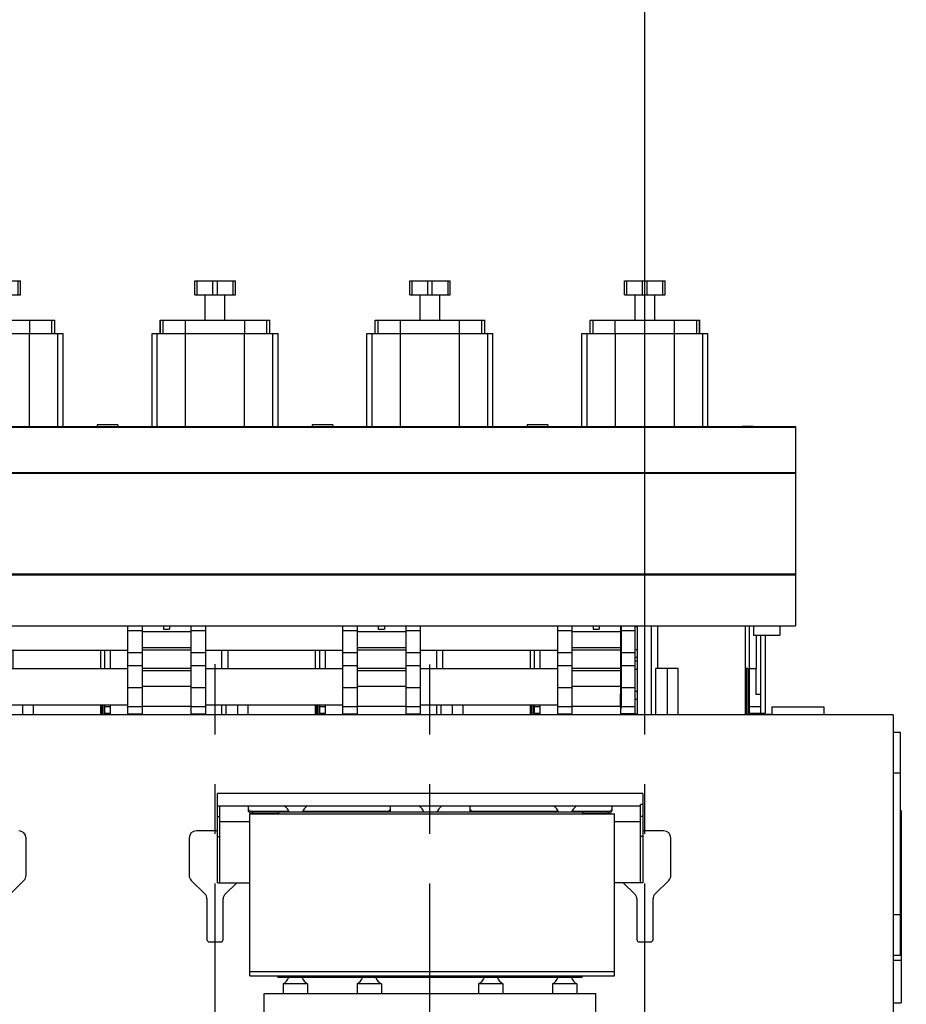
# Model space of a CAD drawing. Header units: millimetres. Extents: x 0 to 1189, y 0 to 841.
# Tile 68 of 128: x 566 to 654, y 630 to 727. Entities that reach past the tile are written whole.
import ezdxf
from ezdxf.enums import TextEntityAlignment as Align

# ---------------------------------------------------------------- set-up
doc = ezdxf.new("R2010")
doc.units = ezdxf.units.MM
doc.header["$LTSCALE"] = 65.395
doc.linetypes.add('CENTER', pattern=[0.6, 0.375, -0.075, 0.075, -0.075])
doc.layers.get('0').update_dxf_attribs({"linetype": 'CONTINUOUS'})
for name, color, linetype in [('0006_994800_79_SIMPLE1_X_PBL236', 7, 'CONTINUOUS'), ('1907_210700_31_SIMPLE1_X_ABL221', 7, 'CONTINUOUS'), ('1907_210700_31_SIMPLE1_X_ABL228', 7, 'CONTINUOUS'), ('1907_210700_31_SIMPLE1_X_ABL241', 7, 'CONTINUOUS'), ('1907_210700_31_SIMPLE1_X_ABL254', 7, 'CONTINUOUS'), ('1997_030000_TLKGS_V_ABL10', 7, 'CONTINUOUS'), ('1997_100000_TLKGS_V_ABL132', 7, 'CONTINUOUS'), ('1997_111000_12_SIMPLE1_D_ABL135', 7, 'CONTINUOUS'), ('1997_111200_08_SIMPLE1_A_ABL140', 7, 'CONTINUOUS'), ('1997_171000_05_SIMPLE1_A_ABL247', 7, 'CONTINUOUS'), ('1997_200000_TLKGS_V_ABL129', 7, 'CONTINUOUS'), ('1997_300000_TLKGS_V_ABL233', 7, 'CONTINUOUS'), ('1997_312000_06_SIMPLE1_X_ABL234', 7, 'CONTINUOUS'), ('1997_700000_TLKGS_V_ABL16', 7, 'CONTINUOUS'), ('1997_727000_11_SIMPLE1_B_ABL17', 7, 'CONTINUOUS'), ('1997_800000_TLKGS_V_ABL11', 7, 'CONTINUOUS'), ('1997_832000_08_SIMPLE1_X_ABL154', 7, 'CONTINUOUS'), ('new_view_9_VBL0', 7, 'CONTINUOUS')]:
    doc.layers.add(name, color=color, linetype=linetype)
doc.styles.get("Standard").update_dxf_attribs({"font": 'txt', "width": 0.6})
doc.dimstyles.new('DIMSTYLE_1', dxfattribs={"dimtxt": 3.5, "dimasz": 3.5, "dimexe": 1.8, "dimexo": 0, "dimgap": 0.875, "dimtad": 1, "dimdec": 0, "dimlfac": 25, "dimdsep": 46, "dimtxsty": 'STANDARD', "dimblk": '_FILLED', "dimblk1": '_FILLED', "dimblk2": '_FILLED', "dimcen": 0.09, "dimadec": 0, "dimazin": 0, "dimtp": 2, "dimtm": 2, "dimtfac": 1, "dimtdec": 0, "dimtofl": 0, "dimtmove": 0, "dimatfit": 3, "dimldrblk": '_FILLED', "dimfxl": 1, "dimtolj": 1, "dimarcsym": 0})

# ---------------------------------------------------------------- blocks, each defined once
blk = doc.blocks.new('_FILLED')
at = {"color": 0, "linetype": 'BYBLOCK'}
blk.add_solid([(0, 0), (-1, 0.167), (-1, -0.167)], dxfattribs=at)
blk = doc.blocks.new('*D0')
at = {"color": 2, "linetype": 'CONTINUOUS'}
for p, q in [((357.238, 723.539), (345.438, 723.539)), ((347.238, 723.539), (347.238, 664.16)), ((347.238, 604.78), (347.238, 664.16)), ((705.412, 604.78), (345.438, 604.78))]:
    blk.add_line(p, q, dxfattribs=at)
at = {"color": 2, "linetype": 'CONTINUOUS', "xscale": 3.5, "yscale": 3.5, "zscale": 3.5}
for p, rotation in [((347.238, 723.539), 90), ((347.238, 604.78), 270)]:
    blk.add_blockref('_FILLED', p, dxfattribs=dict(at, rotation=rotation))
at = {"color": 2, "linetype": 'CONTINUOUS', "width": 0.690476}
blk.add_text('2969', height=3.5, rotation=90, dxfattribs=at).set_placement((346.363, 664.16), align=Align.CENTER)
blk = doc.blocks.new('*D1')
at = {"color": 2, "linetype": 'CONTINUOUS'}
for p, q in [((374.358, 725.748), (374.358, 739.096)), ((627.737, 663.175), (627.737, 739.096)), ((374.358, 737.296), (501.048, 737.296)), ((627.737, 737.296), (501.048, 737.296))]:
    blk.add_line(p, q, dxfattribs=at)
at = {"color": 2, "linetype": 'CONTINUOUS', "xscale": 3.5, "yscale": 3.5, "zscale": 3.5, "rotation": 180}
blk.add_blockref('_FILLED', (374.358, 737.296), dxfattribs=at)
at = {"color": 2, "linetype": 'CONTINUOUS', "xscale": 3.5, "yscale": 3.5, "zscale": 3.5}
blk.add_blockref('_FILLED', (627.737, 737.296), dxfattribs=at)
at = {"color": 2, "linetype": 'CONTINUOUS', "width": 0.636905}
blk.add_text('6335', height=3.5, dxfattribs=at).set_placement((501.048, 738.171), align=Align.CENTER)
blk = doc.blocks.new('1907_833000_31_SIMPLE1_T4_C_PBL249', base_point=(626.157, 662.635))
at = {"layer": '1907_833000_31_SIMPLE1_T4_C_PBL249', "color": 9, "linetype": 'CONTINUOUS'}
for p, q in [((625.417, 666.9), (625.337, 666.9)), ((626.977, 666.88), (626.777, 666.88)), ((625.417, 666.38), (625.337, 666.38)), ((626.777, 666.488), (625.417, 666.488)), ((625.417, 664.368), (625.337, 664.368)), ((625.417, 664.167), (625.337, 664.167)), ((626.777, 664.315), (625.417, 664.315)), ((626.977, 663.864), (626.777, 663.864)), ((625.417, 663.193), (625.337, 663.193)), ((625.417, 662.992), (625.337, 662.992)), ((626.777, 663.045), (625.417, 663.045)), ((626.977, 663.496), (626.777, 663.496)), ((625.417, 660.98), (625.337, 660.98)), ((625.417, 660.46), (625.337, 660.46)), ((625.417, 659.98), (625.337, 659.98)), ((626.777, 660.872), (625.417, 660.872)), ((626.977, 660.48), (626.777, 660.48)), ((625.417, 659.26), (625.337, 659.26)), ((626.777, 658.99), (625.417, 658.99)), ((626.977, 659.711), (626.777, 659.711)), ((625.417, 658.84), (625.337, 658.84))]:
    blk.add_line(p, q, dxfattribs=at)
at = {"layer": '1907_833000_31_SIMPLE1_T4_C_PBL249', "color": 7, "linetype": 'CONTINUOUS'}
for p, q in [((625.417, 658.84), (625.417, 666.983)), ((626.777, 658.286), (626.777, 666.983)), ((626.977, 666.983), (626.977, 658.286)), ((626.777, 664.646), (626.977, 664.646)), ((626.777, 662.714), (626.977, 662.714)), ((625.337, 659.02), (625.337, 660.227)), ((625.417, 660.22), (625.337, 660.22)), ((625.417, 659.02), (625.337, 659.02)), ((625.337, 658.976), (625.337, 659.016)), ((626.777, 658.3), (625.337, 658.3)), ((626.777, 658.286), (626.977, 658.286))]:
    blk.add_line(p, q, dxfattribs=at)
blk = doc.blocks.new('1907_833000_31_SIMPLE1_C#AF0_ABL12', base_point=(504.157, 643.28))
at = {"layer": '1907_833000_31_SIMPLE1_T4_C_PBL249'}
blk.add_blockref('1907_833000_31_SIMPLE1_T4_C_PBL249', (626.157, 662.635), dxfattribs=at)
blk = doc.blocks.new('1997_832000_08_SIMPLE1_T3_X_PBL226', base_point=(577.417, 662.642))
at = {"layer": '1997_832000_08_SIMPLE1_T3_X_PBL226', "color": 7, "linetype": 'CONTINUOUS'}
for p, q in [((576.697, 666.983), (576.697, 658.3)), ((578.137, 666.488), (578.137, 664.82)), ((578.137, 662.536), (578.137, 660.872)), ((576.697, 658.3), (578.137, 658.3))]:
    blk.add_line(p, q, dxfattribs=at)
at = {"layer": '1997_832000_08_SIMPLE1_T3_X_PBL226', "color": 9, "linetype": 'CONTINUOUS'}
for p, q in [((578.137, 666.488), (576.697, 666.488)), ((578.137, 664.315), (576.697, 664.315)), ((578.137, 663.045), (576.697, 663.045)), ((578.137, 660.872), (576.697, 660.872)), ((578.137, 658.99), (576.697, 658.99))]:
    blk.add_line(p, q, dxfattribs=at)
blk = doc.blocks.new('1997_832000_08_SIMPLE1_T2_X_PBL227', base_point=(580.537, 662.582))
at = {"layer": '1997_832000_08_SIMPLE1_T2_X_PBL227', "color": 7, "linetype": 'CONTINUOUS'}
for p, q in [((578.137, 666.983), (578.137, 662.536)), ((580.237, 666.983), (580.237, 666.635)), ((580.837, 666.983), (580.837, 666.635)), ((582.937, 666.983), (582.937, 662.536)), ((580.237, 666.635), (580.837, 666.635)), ((578.137, 661.528), (578.137, 658.18)), ((582.937, 661.528), (582.937, 658.18)), ((578.137, 658.216), (582.937, 658.216))]:
    blk.add_line(p, q, dxfattribs=at)
at = {"layer": '1997_832000_08_SIMPLE1_T2_X_PBL227', "color": 9, "linetype": 'CONTINUOUS'}
for p, q in [((582.937, 666.38), (578.137, 666.38)), ((582.937, 664.82), (578.137, 664.82)), ((582.937, 664.58), (578.137, 664.58)), ((582.937, 662.776), (578.137, 662.776)), ((582.937, 662.536), (578.137, 662.536)), ((582.937, 660.976), (578.137, 660.976)), ((582.937, 659.016), (578.137, 659.016))]:
    blk.add_line(p, q, dxfattribs=at)
blk = doc.blocks.new('1997_832000_08_SIMPLE1_T3_X_PBL230', base_point=(583.657, 662.642))
at = {"layer": '1997_832000_08_SIMPLE1_T3_X_PBL230', "color": 7, "linetype": 'CONTINUOUS'}
for p, q in [((584.377, 666.983), (584.377, 658.3)), ((582.937, 666.488), (582.937, 664.82)), ((582.937, 662.536), (582.937, 660.872)), ((582.937, 658.3), (584.377, 658.3))]:
    blk.add_line(p, q, dxfattribs=at)
at = {"layer": '1997_832000_08_SIMPLE1_T3_X_PBL230', "color": 9, "linetype": 'CONTINUOUS'}
for p, q in [((584.377, 666.488), (582.937, 666.488)), ((584.377, 664.315), (582.937, 664.315)), ((584.377, 663.045), (582.937, 663.045)), ((584.377, 660.872), (582.937, 660.872)), ((584.377, 658.99), (582.937, 658.99))]:
    blk.add_line(p, q, dxfattribs=at)
blk = doc.blocks.new('1997_832000_08_SIMPLE1_T3_X_PBL239', base_point=(598.617, 662.642))
at = {"layer": '1997_832000_08_SIMPLE1_T3_X_PBL239', "color": 7, "linetype": 'CONTINUOUS'}
for p, q in [((597.897, 666.983), (597.897, 658.3)), ((599.337, 666.488), (599.337, 664.82)), ((599.337, 662.536), (599.337, 660.872)), ((597.897, 658.3), (599.337, 658.3))]:
    blk.add_line(p, q, dxfattribs=at)
at = {"layer": '1997_832000_08_SIMPLE1_T3_X_PBL239', "color": 9, "linetype": 'CONTINUOUS'}
for p, q in [((599.337, 666.488), (597.897, 666.488)), ((599.337, 664.315), (597.897, 664.315)), ((599.337, 663.045), (597.897, 663.045)), ((599.337, 660.872), (597.897, 660.872)), ((599.337, 658.99), (597.897, 658.99))]:
    blk.add_line(p, q, dxfattribs=at)
blk = doc.blocks.new('1997_832000_08_SIMPLE1_T2_X_PBL240', base_point=(601.737, 662.582))
at = {"layer": '1997_832000_08_SIMPLE1_T2_X_PBL240', "color": 7, "linetype": 'CONTINUOUS'}
for p, q in [((599.337, 666.983), (599.337, 662.536)), ((601.437, 666.983), (601.437, 666.635)), ((602.037, 666.983), (602.037, 666.635)), ((604.137, 666.983), (604.137, 662.536)), ((601.437, 666.635), (602.037, 666.635)), ((599.337, 661.528), (599.337, 658.18)), ((604.137, 661.528), (604.137, 658.18)), ((599.337, 658.216), (604.137, 658.216))]:
    blk.add_line(p, q, dxfattribs=at)
at = {"layer": '1997_832000_08_SIMPLE1_T2_X_PBL240', "color": 9, "linetype": 'CONTINUOUS'}
for p, q in [((604.137, 666.38), (599.337, 666.38)), ((604.137, 664.82), (599.337, 664.82)), ((604.137, 664.58), (599.337, 664.58)), ((604.137, 662.776), (599.337, 662.776)), ((604.137, 662.536), (599.337, 662.536)), ((604.137, 660.976), (599.337, 660.976)), ((604.137, 659.016), (599.337, 659.016))]:
    blk.add_line(p, q, dxfattribs=at)
blk = doc.blocks.new('1997_832000_08_SIMPLE1_T3_X_PBL243', base_point=(604.857, 662.642))
at = {"layer": '1997_832000_08_SIMPLE1_T3_X_PBL243', "color": 7, "linetype": 'CONTINUOUS'}
for p, q in [((605.577, 666.983), (605.577, 658.3)), ((604.137, 666.488), (604.137, 664.82)), ((604.137, 662.536), (604.137, 660.872)), ((604.137, 658.3), (605.577, 658.3))]:
    blk.add_line(p, q, dxfattribs=at)
at = {"layer": '1997_832000_08_SIMPLE1_T3_X_PBL243', "color": 9, "linetype": 'CONTINUOUS'}
for p, q in [((605.577, 666.488), (604.137, 666.488)), ((605.577, 664.315), (604.137, 664.315)), ((605.577, 663.045), (604.137, 663.045)), ((605.577, 660.872), (604.137, 660.872)), ((605.577, 658.99), (604.137, 658.99))]:
    blk.add_line(p, q, dxfattribs=at)
blk = doc.blocks.new('1997_832000_08_SIMPLE1_T3_X_PBL245', base_point=(619.817, 662.642))
at = {"layer": '1997_832000_08_SIMPLE1_T3_X_PBL245', "color": 7, "linetype": 'CONTINUOUS'}
for p, q in [((619.097, 666.983), (619.097, 658.3)), ((620.537, 666.488), (620.537, 664.82)), ((620.537, 662.536), (620.537, 660.872)), ((619.097, 658.3), (620.537, 658.3))]:
    blk.add_line(p, q, dxfattribs=at)
at = {"layer": '1997_832000_08_SIMPLE1_T3_X_PBL245', "color": 9, "linetype": 'CONTINUOUS'}
for p, q in [((620.537, 666.488), (619.097, 666.488)), ((620.537, 664.315), (619.097, 664.315)), ((620.537, 663.045), (619.097, 663.045)), ((620.537, 660.872), (619.097, 660.872)), ((620.537, 658.99), (619.097, 658.99))]:
    blk.add_line(p, q, dxfattribs=at)
blk = doc.blocks.new('1997_832000_08_SIMPLE1_T2_X_PBL246', base_point=(622.937, 662.582))
at = {"layer": '1997_832000_08_SIMPLE1_T2_X_PBL246', "color": 7, "linetype": 'CONTINUOUS'}
for p, q in [((620.537, 666.983), (620.537, 662.536)), ((622.637, 666.983), (622.637, 666.635)), ((623.237, 666.983), (623.237, 666.635)), ((625.337, 666.983), (625.337, 660.22)), ((622.637, 666.635), (623.237, 666.635)), ((620.537, 661.528), (620.537, 658.18)), ((625.337, 658.976), (625.337, 658.18)), ((620.537, 658.216), (625.337, 658.216))]:
    blk.add_line(p, q, dxfattribs=at)
at = {"layer": '1997_832000_08_SIMPLE1_T2_X_PBL246', "color": 9, "linetype": 'CONTINUOUS'}
for p, q in [((625.337, 666.38), (620.537, 666.38)), ((625.337, 664.82), (620.537, 664.82)), ((625.337, 664.58), (620.537, 664.58)), ((625.337, 662.776), (620.537, 662.776)), ((625.337, 662.536), (620.537, 662.536)), ((625.337, 660.976), (620.537, 660.976)), ((625.337, 659.016), (620.537, 659.016))]:
    blk.add_line(p, q, dxfattribs=at)
blk = doc.blocks.new('1997_832000_08_SIMPLE1_T5_X_PBL252', base_point=(538.137, 660.98))
at = {"layer": '1997_832000_08_SIMPLE1_T5_X_PBL252', "color": 7, "linetype": 'CONTINUOUS'}
for p, q in [((457.177, 662.78), (470.697, 662.78)), ((478.377, 662.78), (491.897, 662.78)), ((499.577, 662.78), (513.097, 662.78)), ((520.777, 662.78), (534.297, 662.78)), ((541.977, 662.78), (555.497, 662.78)), ((563.177, 662.78), (576.697, 662.78)), ((584.377, 662.78), (597.897, 662.78)), ((605.577, 662.78), (619.097, 662.78)), ((457.177, 659.18), (470.697, 659.18)), ((478.377, 659.18), (491.897, 659.18)), ((499.577, 659.18), (513.097, 659.18)), ((520.777, 659.18), (534.297, 659.18)), ((541.977, 659.18), (555.497, 659.18)), ((563.177, 659.18), (576.697, 659.18)), ((584.377, 659.18), (597.897, 659.18)), ((605.577, 659.18), (619.097, 659.18))]:
    blk.add_line(p, q, dxfattribs=at)
blk = doc.blocks.new('1997_832000_08_SIMPLE1_T5_X_PBL253', base_point=(538.137, 664.58))
at = {"layer": '1997_832000_08_SIMPLE1_T5_X_PBL253', "color": 7, "linetype": 'CONTINUOUS'}
for p, q in [((457.177, 664.58), (470.697, 664.58)), ((478.377, 664.58), (491.897, 664.58)), ((499.577, 664.58), (513.097, 664.58)), ((520.777, 664.58), (534.297, 664.58)), ((541.977, 664.58), (555.497, 664.58)), ((563.177, 664.58), (576.697, 664.58)), ((584.377, 664.58), (597.897, 664.58)), ((605.577, 664.58), (619.097, 664.58))]:
    blk.add_line(p, q, dxfattribs=at)
blk = doc.blocks.new('1997_832000_08_SIMPLE1_X_ABL154', base_point=(538.137, 662.582))
at = {"layer": '1997_832000_08_SIMPLE1_T2_X_PBL227'}
blk.add_blockref('1997_832000_08_SIMPLE1_T2_X_PBL227', (580.537, 662.582), dxfattribs=at)
at = {"layer": '1997_832000_08_SIMPLE1_T2_X_PBL240'}
blk.add_blockref('1997_832000_08_SIMPLE1_T2_X_PBL240', (601.737, 662.582), dxfattribs=at)
at = {"layer": '1997_832000_08_SIMPLE1_T2_X_PBL246'}
blk.add_blockref('1997_832000_08_SIMPLE1_T2_X_PBL246', (622.937, 662.582), dxfattribs=at)
at = {"layer": '1997_832000_08_SIMPLE1_T3_X_PBL226'}
blk.add_blockref('1997_832000_08_SIMPLE1_T3_X_PBL226', (577.417, 662.642), dxfattribs=at)
at = {"layer": '1997_832000_08_SIMPLE1_T3_X_PBL230'}
blk.add_blockref('1997_832000_08_SIMPLE1_T3_X_PBL230', (583.657, 662.642), dxfattribs=at)
at = {"layer": '1997_832000_08_SIMPLE1_T3_X_PBL239'}
blk.add_blockref('1997_832000_08_SIMPLE1_T3_X_PBL239', (598.617, 662.642), dxfattribs=at)
at = {"layer": '1997_832000_08_SIMPLE1_T3_X_PBL243'}
blk.add_blockref('1997_832000_08_SIMPLE1_T3_X_PBL243', (604.857, 662.642), dxfattribs=at)
at = {"layer": '1997_832000_08_SIMPLE1_T3_X_PBL245'}
blk.add_blockref('1997_832000_08_SIMPLE1_T3_X_PBL245', (619.817, 662.642), dxfattribs=at)
at = {"layer": '1997_832000_08_SIMPLE1_T5_X_PBL252'}
blk.add_blockref('1997_832000_08_SIMPLE1_T5_X_PBL252', (538.137, 660.98), dxfattribs=at)
at = {"layer": '1997_832000_08_SIMPLE1_T5_X_PBL253'}
blk.add_blockref('1997_832000_08_SIMPLE1_T5_X_PBL253', (538.137, 664.58), dxfattribs=at)
blk = doc.blocks.new('1907_884500_18_SIMPLE1_T2_A_PBL231', base_point=(606.551, 646.022))
at = {"layer": '1907_884500_18_SIMPLE1_T2_A_PBL231', "color": 7, "linetype": 'CONTINUOUS'}
for p, q in [((585.565, 641.624), (585.565, 650.42)), ((627.537, 650.42), (585.565, 650.42)), ((627.537, 650.42), (627.537, 641.624)), ((627.537, 649.336), (627.297, 649.336)), ((627.297, 641.624), (627.297, 649.336)), ((627.297, 649.166), (585.565, 649.166)), ((585.805, 641.624), (585.805, 649.166)), ((588.619, 648.757), (588.619, 649.068)), ((592.629, 648.644), (589.019, 648.644)), ((591.577, 648.474), (589.019, 648.474)), ((591.577, 648.58), (591.577, 648.436)), ((621.577, 648.58), (591.577, 648.58)), ((602.219, 648.644), (593.966, 648.644)), ((602.619, 649.068), (602.619, 648.757)), ((610.483, 648.757), (610.483, 649.068)), ((619.189, 648.644), (610.883, 648.644)), ((624.083, 648.644), (620.526, 648.644)), ((621.577, 648.58), (621.577, 648.436)), ((624.083, 648.474), (621.577, 648.474)), ((624.483, 649.068), (624.483, 648.757)), ((585.565, 648.166), (585.805, 648.166)), ((588.751, 647.645), (585.805, 647.645)), ((627.297, 647.645), (624.751, 647.645)), ((627.537, 648.166), (627.297, 648.166)), ((585.565, 646.194), (585.805, 646.194)), ((627.537, 646.194), (627.297, 646.194)), ((585.565, 641.624), (588.751, 641.624)), ((627.537, 641.624), (624.751, 641.624))]:
    blk.add_line(p, q, dxfattribs=at)
at = {"layer": '1907_884500_18_SIMPLE1_T2_A_PBL231', "color": 9, "linetype": 'CONTINUOUS'}
for p, q in [((589.019, 648.644), (589.019, 648.474)), ((602.219, 648.644), (602.219, 648.58)), ((610.883, 648.644), (610.883, 648.58)), ((624.083, 648.644), (624.083, 648.474))]:
    blk.add_line(p, q, dxfattribs=at)
at = {"layer": '1907_884500_18_SIMPLE1_T2_A_PBL231', "color": 7, "linetype": 'CONTINUOUS'}
for centre, start, end in [((591.526, 648.18), 19.46991, 56.10176), ((595.069, 648.18), 123.89824, 160.53009), ((604.806, 648.18), 19.46991, 56.10176), ((608.349, 648.18), 123.89824, 160.53009), ((618.086, 648.18), 19.46991, 56.10176), ((621.629, 648.18), 123.89824, 160.53009)]:
    blk.add_arc(centre, 1.2, start, end, dxfattribs=at)
for points in [[(588.619, 649.068), (588.619, 649.102), (588.629, 649.136), (588.644, 649.166)], [(602.594, 649.166), (602.61, 649.136), (602.619, 649.102), (602.619, 649.068)], [(610.483, 649.068), (610.483, 649.102), (610.493, 649.136), (610.508, 649.166)], [(624.458, 649.166), (624.474, 649.136), (624.483, 649.102), (624.483, 649.068)]]:
    blk.add_open_spline(points, degree=3, dxfattribs=at)
for points, knots in [([(589.019, 648.644), (588.968, 648.644), (588.868, 648.657), (588.737, 648.716), (588.644, 648.808), (588.619, 648.889), (588.619, 648.926)], [0, 0, 0, 0, 0.28797, 0.555344, 0.790533, 1, 1, 1, 1]), ([(589.019, 648.474), (588.968, 648.474), (588.868, 648.487), (588.737, 648.547), (588.644, 648.639), (588.619, 648.719), (588.619, 648.757)], [0, 0, 0, 0, 0.28797, 0.555344, 0.790533, 1, 1, 1, 1]), ([(602.619, 648.926), (602.619, 648.889), (602.595, 648.808), (602.502, 648.716), (602.371, 648.657), (602.271, 648.644), (602.219, 648.644)], [0, 0, 0, 0, 0.209467, 0.444656, 0.71203, 1, 1, 1, 1]), ([(602.619, 648.757), (602.619, 648.741), (602.611, 648.673), (602.569, 648.613), (602.531, 648.579)], [0, 0, 0, 0, 0.237997, 1, 1, 1, 1]), ([(610.883, 648.644), (610.832, 648.644), (610.732, 648.657), (610.601, 648.716), (610.508, 648.808), (610.483, 648.889), (610.483, 648.926)], [0, 0, 0, 0, 0.28797, 0.555344, 0.790533, 1, 1, 1, 1]), ([(610.572, 648.579), (610.558, 648.591), (610.511, 648.639), (610.483, 648.708), (610.483, 648.757)], [0, 0, 0, 0, 0.272206, 1, 1, 1, 1]), ([(624.483, 648.926), (624.483, 648.889), (624.459, 648.808), (624.366, 648.716), (624.235, 648.657), (624.135, 648.644), (624.083, 648.644)], [0, 0, 0, 0, 0.209467, 0.444656, 0.71203, 1, 1, 1, 1]), ([(624.483, 648.757), (624.483, 648.719), (624.459, 648.639), (624.366, 648.547), (624.235, 648.487), (624.135, 648.474), (624.083, 648.474)], [0, 0, 0, 0, 0.209467, 0.444656, 0.71203, 1, 1, 1, 1])]:
    blk.add_open_spline(points, degree=3, knots=knots, dxfattribs=at)
blk = doc.blocks.new('1907_884500_18_SIMPLE1_T1_A_PBL232', base_point=(606.537, 627.73))
at = {"layer": '1907_884500_18_SIMPLE1_T1_A_PBL232', "color": 7, "linetype": 'CONTINUOUS'}
for p, q in [((591.537, 632.296), (591.537, 632.436)), ((591.537, 632.296), (621.537, 632.296)), ((621.537, 632.296), (621.537, 632.436)), ((594.457, 631.641), (592.057, 631.641)), ((592.057, 631.641), (592.057, 630.696)), ((594.457, 631.641), (594.457, 630.696)), ((601.737, 631.641), (599.337, 631.641)), ((599.337, 631.641), (599.337, 630.696)), ((601.737, 631.641), (601.737, 630.696)), ((613.737, 631.641), (611.337, 631.641)), ((611.337, 631.641), (611.337, 630.696)), ((613.737, 631.641), (613.737, 630.696)), ((621.017, 631.641), (618.617, 631.641)), ((618.617, 631.641), (618.617, 630.696)), ((621.017, 631.641), (621.017, 630.696)), ((590.177, 630.696), (622.897, 630.696)), ((590.177, 622.763), (590.177, 630.696)), ((622.897, 622.763), (622.897, 630.696)), ((590.177, 628.482), (622.897, 628.482)), ((592.231, 628.279), (590.177, 628.279)), ((592.231, 622.763), (592.231, 628.482)), ((592.631, 628.482), (592.631, 624.734)), ((620.443, 624.814), (620.443, 628.482)), ((620.843, 622.763), (620.843, 628.482)), ((622.897, 628.279), (620.843, 628.279)), ((592.631, 624.734), (592.231, 623.635)), ((620.843, 623.715), (620.443, 624.814)), ((590.177, 622.763), (592.231, 622.763)), ((620.843, 622.763), (622.897, 622.763))]:
    blk.add_line(p, q, dxfattribs=at)
for centre, start, end in [((591.486, 632.696), 298.43394, 340.52927), ((595.029, 632.696), 199.47073, 241.56606), ((598.766, 632.696), 298.43394, 340.52927), ((602.309, 632.696), 199.47073, 241.56606), ((610.766, 632.696), 298.43394, 340.52927), ((614.309, 632.696), 199.47073, 241.56606), ((618.046, 632.696), 298.43394, 340.52927), ((621.589, 632.696), 199.47073, 241.56606)]:
    blk.add_arc(centre, 1.2, start, end, dxfattribs=at)
blk = doc.blocks.new('0006_994800_79_SIMPLE1_X_PBL236', base_point=(606.751, 640.436))
at = {"layer": '0006_994800_79_SIMPLE1_X_PBL236', "color": 7, "linetype": 'CONTINUOUS'}
for p, q in [((588.751, 632.436), (588.751, 648.436)), ((588.751, 648.436), (624.751, 648.436)), ((624.751, 632.436), (624.751, 648.436)), ((624.751, 632.836), (588.751, 632.836)), ((588.751, 632.436), (624.751, 632.436))]:
    blk.add_line(p, q, dxfattribs=at)
blk = doc.blocks.new('1907_884500_18_SIMPLE1_A#AF0_ABL162', base_point=(542.951, 636.592))
at = {"layer": '0006_994800_79_SIMPLE1_X_PBL236'}
blk.add_blockref('0006_994800_79_SIMPLE1_X_PBL236', (606.751, 640.436), dxfattribs=at)
at = {"layer": '1907_884500_18_SIMPLE1_T1_A_PBL232'}
blk.add_blockref('1907_884500_18_SIMPLE1_T1_A_PBL232', (606.537, 627.73), dxfattribs=at)
at = {"layer": '1907_884500_18_SIMPLE1_T2_A_PBL231'}
blk.add_blockref('1907_884500_18_SIMPLE1_T2_A_PBL231', (606.551, 646.022), dxfattribs=at)
blk = doc.blocks.new('1997_800000_TLKGS_V_ABL11', base_point=(504.437, 643.28))
at = {"layer": '1907_833000_31_SIMPLE1_C#AF0_ABL12'}
blk.add_blockref('1907_833000_31_SIMPLE1_C#AF0_ABL12', (504.157, 643.28), dxfattribs=at)
at = {"layer": '1907_884500_18_SIMPLE1_A#AF0_ABL162'}
blk.add_blockref('1907_884500_18_SIMPLE1_A#AF0_ABL162', (542.951, 636.592), dxfattribs=at)
at = {"layer": '1997_832000_08_SIMPLE1_X_ABL154'}
blk.add_blockref('1997_832000_08_SIMPLE1_X_ABL154', (538.137, 662.582), dxfattribs=at)
blk = doc.blocks.new('1997_727000_11_SIMPLE1_T1_B_PBL18', base_point=(514.607, 686.265))
at = {"layer": '1997_727000_11_SIMPLE1_T1_B_PBL18', "color": 7, "linetype": 'CONTINUOUS'}
for p, q in [((446.54, 686.591), (642.577, 686.591)), ((554.557, 686.658), (573.717, 686.658)), ((573.717, 686.828), (573.717, 686.645)), ((575.757, 686.828), (573.717, 686.828)), ((573.717, 686.645), (575.757, 686.645)), ((575.757, 686.828), (575.757, 686.645)), ((575.757, 686.658), (594.917, 686.658)), ((594.917, 686.828), (594.917, 686.645)), ((596.957, 686.828), (594.917, 686.828)), ((594.917, 686.645), (596.957, 686.645)), ((596.957, 686.828), (596.957, 686.645)), ((596.957, 686.658), (616.117, 686.658)), ((616.117, 686.828), (616.117, 686.645)), ((618.157, 686.828), (616.117, 686.828)), ((616.117, 686.645), (618.157, 686.645)), ((618.157, 686.828), (618.157, 686.645)), ((618.157, 686.658), (642.577, 686.658)), ((637.317, 686.658), (637.317, 686.675)), ((637.317, 686.675), (638.437, 686.675)), ((638.437, 686.675), (638.437, 686.658)), ((642.577, 686.658), (642.577, 666.983)), ((446.54, 682.125), (642.577, 682.125)), ((446.54, 672.102), (642.577, 672.102)), ((446.54, 666.983), (642.577, 666.983)), ((638.437, 666.983), (638.437, 666.07)), ((641.037, 666.983), (641.037, 666.07)), ((638.437, 666.07), (641.037, 666.07))]:
    blk.add_line(p, q, dxfattribs=at)
at = {"layer": '1997_727000_11_SIMPLE1_T1_B_PBL18', "color": 9, "linetype": 'CONTINUOUS'}
for p, q in [((446.54, 686.575), (642.577, 686.575)), ((575.757, 686.812), (573.717, 686.812)), ((596.957, 686.812), (594.917, 686.812)), ((618.157, 686.812), (616.117, 686.812)), ((446.54, 682.05), (642.577, 682.05)), ((446.54, 672.027), (642.577, 672.027))]:
    blk.add_line(p, q, dxfattribs=at)
blk = doc.blocks.new('1997_727000_11_SIMPLE1_B_ABL17', base_point=(514.607, 686.265))
at = {"layer": '1997_727000_11_SIMPLE1_T1_B_PBL18'}
blk.add_blockref('1997_727000_11_SIMPLE1_T1_B_PBL18', (514.607, 686.265), dxfattribs=at)
blk = doc.blocks.new('1997_700000_TLKGS_V_ABL16', base_point=(514.607, 686.265))
at = {"layer": '1997_727000_11_SIMPLE1_B_ABL17'}
blk.add_blockref('1997_727000_11_SIMPLE1_B_ABL17', (514.607, 686.265), dxfattribs=at)
blk = doc.blocks.new('1907_210700_31_SIMPLE1_T1_X_PBL222', base_point=(564.135, 693.839))
at = {"layer": '1907_210700_31_SIMPLE1_T1_X_PBL222', "color": 7, "linetype": 'CONTINUOUS'}
for p, q in [((562.137, 699.66), (562.137, 701.02)), ((562.137, 701.02), (566.137, 701.02)), ((563.913, 699.66), (563.913, 701.02)), ((564.362, 699.66), (564.362, 701.02)), ((566.137, 699.66), (566.137, 701.02)), ((562.137, 699.66), (566.137, 699.66)), ((563.166, 697.141), (563.166, 699.66)), ((565.108, 697.141), (565.108, 699.66)), ((558.736, 695.821), (558.736, 697.141)), ((558.736, 697.141), (569.539, 697.141)), ((569.539, 695.821), (569.539, 697.141)), ((557.921, 686.658), (557.921, 695.821)), ((557.921, 695.821), (570.349, 695.821)), ((558.437, 686.658), (558.437, 695.821)), ((569.835, 686.658), (569.835, 695.821)), ((570.349, 686.658), (570.349, 695.821))]:
    blk.add_line(p, q, dxfattribs=at)
at = {"layer": '1907_210700_31_SIMPLE1_T1_X_PBL222', "color": 9, "linetype": 'CONTINUOUS'}
for p, q in [((562.362, 699.66), (562.362, 701.02)), ((565.913, 699.66), (565.913, 701.02)), ((558.741, 695.821), (558.741, 697.141)), ((559.026, 695.821), (559.026, 697.141)), ((561.216, 695.821), (561.216, 697.141)), ((567.059, 695.821), (567.059, 697.141)), ((569.249, 695.821), (569.249, 697.141)), ((569.534, 695.821), (569.534, 697.141)), ((561.225, 686.658), (561.225, 695.821)), ((567.049, 686.658), (567.049, 695.821))]:
    blk.add_line(p, q, dxfattribs=at)
blk = doc.blocks.new('1907_210700_31_SIMPLE1_X_ABL221', base_point=(564.135, 693.839))
at = {"layer": '1907_210700_31_SIMPLE1_T1_X_PBL222'}
blk.add_blockref('1907_210700_31_SIMPLE1_T1_X_PBL222', (564.135, 693.839), dxfattribs=at)
blk = doc.blocks.new('1907_210700_31_SIMPLE1_T1_X_PBL229', base_point=(585.335, 693.839))
at = {"layer": '1907_210700_31_SIMPLE1_T1_X_PBL229', "color": 7, "linetype": 'CONTINUOUS'}
for p, q in [((583.337, 699.66), (583.337, 701.02)), ((583.337, 701.02), (587.337, 701.02)), ((585.113, 699.66), (585.113, 701.02)), ((585.562, 699.66), (585.562, 701.02)), ((587.337, 699.66), (587.337, 701.02)), ((583.337, 699.66), (587.337, 699.66)), ((584.366, 697.141), (584.366, 699.66)), ((586.308, 697.141), (586.308, 699.66)), ((579.936, 695.821), (579.936, 697.141)), ((579.936, 697.141), (590.739, 697.141)), ((590.739, 695.821), (590.739, 697.141)), ((579.121, 686.658), (579.121, 695.821)), ((579.121, 695.821), (591.549, 695.821)), ((579.637, 686.658), (579.637, 695.821)), ((591.035, 686.658), (591.035, 695.821)), ((591.549, 686.658), (591.549, 695.821))]:
    blk.add_line(p, q, dxfattribs=at)
at = {"layer": '1907_210700_31_SIMPLE1_T1_X_PBL229', "color": 9, "linetype": 'CONTINUOUS'}
for p, q in [((583.562, 699.66), (583.562, 701.02)), ((587.113, 699.66), (587.113, 701.02)), ((579.941, 695.821), (579.941, 697.141)), ((580.226, 695.821), (580.226, 697.141)), ((582.416, 695.821), (582.416, 697.141)), ((588.259, 695.821), (588.259, 697.141)), ((590.449, 695.821), (590.449, 697.141)), ((590.734, 695.821), (590.734, 697.141)), ((582.425, 686.658), (582.425, 695.821)), ((588.249, 686.658), (588.249, 695.821))]:
    blk.add_line(p, q, dxfattribs=at)
blk = doc.blocks.new('1907_210700_31_SIMPLE1_X_ABL228', base_point=(585.335, 693.839))
at = {"layer": '1907_210700_31_SIMPLE1_T1_X_PBL229'}
blk.add_blockref('1907_210700_31_SIMPLE1_T1_X_PBL229', (585.335, 693.839), dxfattribs=at)
blk = doc.blocks.new('1907_210700_31_SIMPLE1_T1_X_PBL242', base_point=(606.535, 693.839))
at = {"layer": '1907_210700_31_SIMPLE1_T1_X_PBL242', "color": 7, "linetype": 'CONTINUOUS'}
for p, q in [((604.537, 699.66), (604.537, 701.02)), ((604.537, 701.02), (608.537, 701.02)), ((606.313, 699.66), (606.313, 701.02)), ((606.762, 699.66), (606.762, 701.02)), ((608.537, 699.66), (608.537, 701.02)), ((604.537, 699.66), (608.537, 699.66)), ((605.566, 697.141), (605.566, 699.66)), ((607.508, 697.141), (607.508, 699.66)), ((601.136, 695.821), (601.136, 697.141)), ((601.136, 697.141), (611.939, 697.141)), ((611.939, 695.821), (611.939, 697.141)), ((600.321, 686.658), (600.321, 695.821)), ((600.321, 695.821), (612.749, 695.821)), ((600.837, 686.658), (600.837, 695.821)), ((612.235, 686.658), (612.235, 695.821)), ((612.749, 686.658), (612.749, 695.821))]:
    blk.add_line(p, q, dxfattribs=at)
at = {"layer": '1907_210700_31_SIMPLE1_T1_X_PBL242', "color": 9, "linetype": 'CONTINUOUS'}
for p, q in [((604.762, 699.66), (604.762, 701.02)), ((608.313, 699.66), (608.313, 701.02)), ((601.141, 695.821), (601.141, 697.141)), ((601.426, 695.821), (601.426, 697.141)), ((603.616, 695.821), (603.616, 697.141)), ((609.459, 695.821), (609.459, 697.141)), ((611.649, 695.821), (611.649, 697.141)), ((611.934, 695.821), (611.934, 697.141)), ((603.625, 686.658), (603.625, 695.821)), ((609.449, 686.658), (609.449, 695.821))]:
    blk.add_line(p, q, dxfattribs=at)
blk = doc.blocks.new('1907_210700_31_SIMPLE1_X_ABL241', base_point=(606.535, 693.839))
at = {"layer": '1907_210700_31_SIMPLE1_T1_X_PBL242'}
blk.add_blockref('1907_210700_31_SIMPLE1_T1_X_PBL242', (606.535, 693.839), dxfattribs=at)
blk = doc.blocks.new('1907_210700_31_SIMPLE1_T1_X_PBL255', base_point=(627.735, 693.839))
at = {"layer": '1907_210700_31_SIMPLE1_T1_X_PBL255', "color": 7, "linetype": 'CONTINUOUS'}
for p, q in [((625.737, 699.66), (625.737, 701.02)), ((625.737, 701.02), (629.737, 701.02)), ((627.513, 699.66), (627.513, 701.02)), ((627.962, 699.66), (627.962, 701.02)), ((629.737, 699.66), (629.737, 701.02)), ((625.737, 699.66), (629.737, 699.66)), ((626.766, 697.141), (626.766, 699.66)), ((628.708, 697.141), (628.708, 699.66)), ((622.336, 695.821), (622.336, 697.141)), ((622.336, 697.141), (633.139, 697.141)), ((633.139, 695.821), (633.139, 697.141)), ((621.521, 686.658), (621.521, 695.821)), ((621.521, 695.821), (633.949, 695.821)), ((622.037, 686.658), (622.037, 695.821)), ((633.435, 686.658), (633.435, 695.821)), ((633.949, 686.658), (633.949, 695.821))]:
    blk.add_line(p, q, dxfattribs=at)
at = {"layer": '1907_210700_31_SIMPLE1_T1_X_PBL255', "color": 9, "linetype": 'CONTINUOUS'}
for p, q in [((625.962, 699.66), (625.962, 701.02)), ((629.513, 699.66), (629.513, 701.02)), ((622.341, 695.821), (622.341, 697.141)), ((622.626, 695.821), (622.626, 697.141)), ((624.816, 695.821), (624.816, 697.141)), ((630.659, 695.821), (630.659, 697.141)), ((632.849, 695.821), (632.849, 697.141)), ((633.134, 695.821), (633.134, 697.141)), ((624.825, 686.658), (624.825, 695.821)), ((630.649, 686.658), (630.649, 695.821))]:
    blk.add_line(p, q, dxfattribs=at)
blk = doc.blocks.new('1907_210700_31_SIMPLE1_X_ABL254', base_point=(627.735, 693.839))
at = {"layer": '1907_210700_31_SIMPLE1_T1_X_PBL255'}
blk.add_blockref('1907_210700_31_SIMPLE1_T1_X_PBL255', (627.735, 693.839), dxfattribs=at)
blk = doc.blocks.new('1997_200000_TLKGS_V_ABL129', base_point=(530.843, 641.94))
at = {"layer": '1907_210700_31_SIMPLE1_X_ABL221'}
blk.add_blockref('1907_210700_31_SIMPLE1_X_ABL221', (564.135, 693.839), dxfattribs=at)
at = {"layer": '1907_210700_31_SIMPLE1_X_ABL228'}
blk.add_blockref('1907_210700_31_SIMPLE1_X_ABL228', (585.335, 693.839), dxfattribs=at)
at = {"layer": '1907_210700_31_SIMPLE1_X_ABL241'}
blk.add_blockref('1907_210700_31_SIMPLE1_X_ABL241', (606.535, 693.839), dxfattribs=at)
at = {"layer": '1907_210700_31_SIMPLE1_X_ABL254'}
blk.add_blockref('1907_210700_31_SIMPLE1_X_ABL254', (627.735, 693.839), dxfattribs=at)
blk = doc.blocks.new('1997_111000_12_SIMPLE1_T1_D_PBL136', base_point=(544.737, 620.486))
at = {"layer": '1997_111000_12_SIMPLE1_T1_D_PBL136', "color": 2, "linetype": 'CENTER'}
for p, q in [((585.337, 577.78), (585.337, 663.191)), ((606.537, 577.78), (606.537, 663.169)), ((627.737, 577.78), (627.737, 663.175))]:
    blk.add_line(p, q, dxfattribs=at)
at = {"layer": '1997_111000_12_SIMPLE1_T1_D_PBL136', "color": 7, "linetype": 'CONTINUOUS'}
for p, q in [((652.217, 658.18), (436.337, 658.18)), ((652.217, 658.18), (652.217, 616.22)), ((585.565, 646.742), (583.497, 646.742)), ((629.577, 646.742), (627.537, 646.742)), ((566.697, 642.342), (566.697, 646.022)), ((582.777, 646.022), (582.777, 642.342)), ((630.297, 642.342), (630.297, 646.022)), ((565.155, 640.538), (566.479, 641.825)), ((582.995, 641.825), (584.319, 640.538)), ((586.355, 640.538), (587.472, 641.624)), ((625.603, 641.624), (626.719, 640.538)), ((628.755, 640.538), (630.079, 641.825)), ((584.537, 640.022), (584.537, 636.022)), ((586.137, 636.022), (586.137, 640.022)), ((626.937, 640.022), (626.937, 636.022)), ((628.537, 636.022), (628.537, 640.022)), ((584.777, 635.782), (585.897, 635.782)), ((627.177, 635.782), (628.297, 635.782))]:
    blk.add_line(p, q, dxfattribs=at)
for centre, radius, start, end in [((565.977, 646.022), 0.72, 0, 90), ((583.497, 646.022), 0.72, 90, 180), ((629.577, 646.022), 0.72, 0, 90), ((565.977, 642.342), 0.72, 314.204, 360), ((583.497, 642.342), 0.72, 180, 225.796), ((629.577, 642.342), 0.72, 314.204, 360), ((583.817, 640.022), 0.72, 0, 45.796), ((586.857, 640.022), 0.72, 134.204, 180), ((626.217, 640.022), 0.72, 0, 45.796), ((629.257, 640.022), 0.72, 134.204, 180), ((584.777, 636.022), 0.24, 180, 270), ((585.897, 636.022), 0.24, 270, 360), ((627.177, 636.022), 0.24, 180, 270), ((628.297, 636.022), 0.24, 270, 360)]:
    blk.add_arc(centre, radius, start, end, dxfattribs=at)
blk = doc.blocks.new('1997_111000_12_SIMPLE1_T2_D_PBL210', base_point=(564.137, 661.38))
at = {"layer": '1997_111000_12_SIMPLE1_T2_D_PBL210', "color": 7, "linetype": 'CONTINUOUS'}
for p, q in [((553.817, 662.78), (553.817, 664.58)), ((565.417, 662.78), (565.417, 664.58)), ((574.057, 662.78), (574.057, 664.58)), ((574.457, 662.78), (574.457, 664.58)), ((553.817, 658.18), (553.817, 659.18)), ((565.193, 659.18), (565.193, 658.18)), ((567.414, 658.18), (567.414, 659.18)), ((574.057, 658.18), (574.057, 659.18)), ((574.281, 659.18), (574.281, 658.18)), ((574.457, 658.18), (574.457, 659.18)), ((556.291, 658.18), (556.291, 658.3)), ((562.617, 658.18), (562.617, 658.3))]:
    blk.add_line(p, q, dxfattribs=at)
at = {"layer": '1997_111000_12_SIMPLE1_T2_D_PBL210', "color": 9, "linetype": 'CONTINUOUS'}
for p, q in [((564.801, 662.78), (564.801, 664.58)), ((564.801, 658.18), (564.801, 659.18)), ((566.369, 658.18), (566.369, 659.18)), ((574.16, 658.18), (574.16, 659.18))]:
    blk.add_line(p, q, dxfattribs=at)
blk = doc.blocks.new('1997_111000_12_SIMPLE1_T2_D_PBL225', base_point=(585.337, 661.38))
at = {"layer": '1997_111000_12_SIMPLE1_T2_D_PBL225', "color": 7, "linetype": 'CONTINUOUS'}
for p, q in [((575.017, 662.78), (575.017, 664.58)), ((586.617, 662.78), (586.617, 664.58)), ((595.257, 662.78), (595.257, 664.58)), ((595.657, 662.78), (595.657, 664.58)), ((575.017, 658.18), (575.017, 659.18)), ((586.393, 659.18), (586.393, 658.18)), ((588.614, 658.18), (588.614, 659.18)), ((595.257, 658.18), (595.257, 659.18)), ((595.481, 659.18), (595.481, 658.18)), ((595.657, 658.18), (595.657, 659.18)), ((577.491, 658.18), (577.491, 658.3)), ((583.817, 658.18), (583.817, 658.3))]:
    blk.add_line(p, q, dxfattribs=at)
at = {"layer": '1997_111000_12_SIMPLE1_T2_D_PBL225', "color": 9, "linetype": 'CONTINUOUS'}
for p, q in [((586.001, 662.78), (586.001, 664.58)), ((586.001, 658.18), (586.001, 659.18)), ((587.569, 658.18), (587.569, 659.18)), ((595.36, 658.18), (595.36, 659.18))]:
    blk.add_line(p, q, dxfattribs=at)
blk = doc.blocks.new('1997_111000_12_SIMPLE1_T2_D_PBL238', base_point=(606.537, 661.38))
at = {"layer": '1997_111000_12_SIMPLE1_T2_D_PBL238', "color": 7, "linetype": 'CONTINUOUS'}
for p, q in [((596.217, 662.78), (596.217, 664.58)), ((607.817, 662.78), (607.817, 664.58)), ((616.457, 662.78), (616.457, 664.58)), ((616.857, 662.78), (616.857, 664.58)), ((596.217, 658.18), (596.217, 659.18)), ((607.593, 659.18), (607.593, 658.18)), ((609.814, 658.18), (609.814, 659.18)), ((616.457, 658.18), (616.457, 659.18)), ((616.681, 659.18), (616.681, 658.18)), ((616.857, 658.18), (616.857, 659.18)), ((598.691, 658.18), (598.691, 658.3)), ((605.017, 658.18), (605.017, 658.3))]:
    blk.add_line(p, q, dxfattribs=at)
at = {"layer": '1997_111000_12_SIMPLE1_T2_D_PBL238', "color": 9, "linetype": 'CONTINUOUS'}
for p, q in [((607.201, 662.78), (607.201, 664.58)), ((607.201, 658.18), (607.201, 659.18)), ((608.769, 658.18), (608.769, 659.18)), ((616.56, 658.18), (616.56, 659.18))]:
    blk.add_line(p, q, dxfattribs=at)
blk = doc.blocks.new('1997_111000_12_SIMPLE1_T2_D_PBL244', base_point=(628.077, 662.582))
at = {"layer": '1997_111000_12_SIMPLE1_T2_D_PBL244', "color": 9, "linetype": 'CONTINUOUS'}
for p, q in [((628.401, 658.18), (628.401, 666.983)), ((629.969, 658.18), (629.969, 662.78)), ((637.76, 658.18), (637.76, 662.78))]:
    blk.add_line(p, q, dxfattribs=at)
at = {"layer": '1997_111000_12_SIMPLE1_T2_D_PBL244', "color": 7, "linetype": 'CONTINUOUS'}
for p, q in [((629.017, 662.78), (629.017, 666.983)), ((637.657, 658.18), (637.657, 666.983)), ((638.057, 658.18), (638.057, 666.983)), ((638.737, 662.78), (638.737, 666.07)), ((617.417, 662.78), (617.417, 664.58)), ((631.014, 662.78), (628.793, 662.78)), ((628.793, 662.78), (628.793, 658.18)), ((631.014, 658.18), (631.014, 662.78)), ((637.881, 662.78), (637.657, 662.78)), ((637.881, 662.78), (637.881, 658.18)), ((638.057, 662.78), (638.737, 662.78)), ((617.417, 658.18), (617.417, 659.18)), ((619.891, 658.18), (619.891, 658.3)), ((626.217, 658.18), (626.217, 658.3))]:
    blk.add_line(p, q, dxfattribs=at)
blk = doc.blocks.new('1997_111000_12_SIMPLE1_D_ABL135', base_point=(544.737, 622.382))
at = {"layer": '1997_111000_12_SIMPLE1_T1_D_PBL136'}
blk.add_blockref('1997_111000_12_SIMPLE1_T1_D_PBL136', (544.737, 620.486), dxfattribs=at)
at = {"layer": '1997_111000_12_SIMPLE1_T2_D_PBL210'}
blk.add_blockref('1997_111000_12_SIMPLE1_T2_D_PBL210', (564.137, 661.38), dxfattribs=at)
at = {"layer": '1997_111000_12_SIMPLE1_T2_D_PBL225'}
blk.add_blockref('1997_111000_12_SIMPLE1_T2_D_PBL225', (585.337, 661.38), dxfattribs=at)
at = {"layer": '1997_111000_12_SIMPLE1_T2_D_PBL238'}
blk.add_blockref('1997_111000_12_SIMPLE1_T2_D_PBL238', (606.537, 661.38), dxfattribs=at)
at = {"layer": '1997_111000_12_SIMPLE1_T2_D_PBL244'}
blk.add_blockref('1997_111000_12_SIMPLE1_T2_D_PBL244', (628.077, 662.582), dxfattribs=at)
blk = doc.blocks.new('1997_111200_08_SIMPLE1_T2_A_PBL237', base_point=(652.557, 645.48))
at = {"layer": '1997_111200_08_SIMPLE1_T2_A_PBL237', "color": 7, "linetype": 'CONTINUOUS'}
for p, q in [((652.217, 656.48), (652.897, 656.48)), ((652.897, 656.48), (652.897, 634.48)), ((652.217, 634.48), (652.897, 634.48))]:
    blk.add_line(p, q, dxfattribs=at)
at = {"layer": '1997_111200_08_SIMPLE1_T2_A_PBL237', "color": 9, "linetype": 'CONTINUOUS'}
for p, q in [((652.217, 652.48), (652.897, 652.48)), ((652.217, 638.48), (652.897, 638.48))]:
    blk.add_line(p, q, dxfattribs=at)
blk = doc.blocks.new('1997_111200_08_SIMPLE1_A_ABL140', base_point=(538.457, 624.73))
at = {"layer": '1997_111200_08_SIMPLE1_T2_A_PBL237'}
blk.add_blockref('1997_111200_08_SIMPLE1_T2_A_PBL237', (652.557, 645.48), dxfattribs=at)
blk = doc.blocks.new('1907_116500_06_SIMPLE1_T2_B_PBL251', base_point=(642.817, 658.58))
at = {"layer": '1907_116500_06_SIMPLE1_T2_B_PBL251', "color": 7, "linetype": 'CONTINUOUS'}
for p, q in [((640.257, 658.98), (645.377, 658.98)), ((640.257, 658.98), (640.257, 658.18)), ((645.377, 658.98), (645.377, 658.18))]:
    blk.add_line(p, q, dxfattribs=at)
blk = doc.blocks.new('1907_116500_06_SIMPLE1_B#AF0_ABL149', base_point=(543.317, 672.64))
at = {"layer": '1907_116500_06_SIMPLE1_T2_B_PBL251'}
blk.add_blockref('1907_116500_06_SIMPLE1_T2_B_PBL251', (642.817, 658.58), dxfattribs=at)
blk = doc.blocks.new('1997_171000_05_SIMPLE1_T2_A_PBL248', base_point=(639.481, 662.125))
at = {"layer": '1997_171000_05_SIMPLE1_T2_A_PBL248', "color": 7, "linetype": 'CONTINUOUS'}
for p, q in [((639.125, 666.07), (639.125, 658.18)), ((639.585, 666.07), (639.585, 658.367)), ((638.705, 660.187), (638.705, 662.78)), ((639.125, 660.187), (638.705, 660.187)), ((639.185, 658.367), (639.585, 658.367)), ((639.185, 658.367), (639.185, 658.18)), ((640.257, 658.24), (639.185, 658.24))]:
    blk.add_line(p, q, dxfattribs=at)
blk = doc.blocks.new('1997_171000_05_SIMPLE1_T1_A_PBL250', base_point=(542.519, 658.61))
at = {"layer": '1997_171000_05_SIMPLE1_T1_A_PBL250', "color": 7, "linetype": 'CONTINUOUS'}
for p, q in [((575.017, 658.98), (574.457, 658.98)), ((596.217, 658.98), (595.657, 658.98)), ((617.417, 658.98), (616.857, 658.98)), ((639.125, 658.98), (638.057, 658.98)), ((639.337, 658.367), (639.337, 658.24))]:
    blk.add_line(p, q, dxfattribs=at)
at = {"layer": '1997_171000_05_SIMPLE1_T1_A_PBL250', "color": 9, "linetype": 'CONTINUOUS'}
for p, q in [((575.017, 658.34), (574.457, 658.34)), ((596.217, 658.34), (595.657, 658.34)), ((617.417, 658.34), (616.857, 658.34)), ((639.125, 658.34), (638.057, 658.34)), ((639.337, 658.34), (639.185, 658.34))]:
    blk.add_line(p, q, dxfattribs=at)
blk = doc.blocks.new('1997_171000_05_SIMPLE1_A_ABL247', base_point=(542.979, 662.125))
at = {"layer": '1997_171000_05_SIMPLE1_T1_A_PBL250'}
blk.add_blockref('1997_171000_05_SIMPLE1_T1_A_PBL250', (542.519, 658.61), dxfattribs=at)
at = {"layer": '1997_171000_05_SIMPLE1_T2_A_PBL248'}
blk.add_blockref('1997_171000_05_SIMPLE1_T2_A_PBL248', (639.481, 662.125), dxfattribs=at)
blk = doc.blocks.new('1997_100000_TLKGS_V_ABL132', base_point=(541.877, 632.44))
at = {"layer": '1907_116500_06_SIMPLE1_B#AF0_ABL149'}
blk.add_blockref('1907_116500_06_SIMPLE1_B#AF0_ABL149', (543.317, 672.64), dxfattribs=at)
at = {"layer": '1997_111000_12_SIMPLE1_D_ABL135'}
blk.add_blockref('1997_111000_12_SIMPLE1_D_ABL135', (544.737, 622.382), dxfattribs=at)
at = {"layer": '1997_111200_08_SIMPLE1_A_ABL140'}
blk.add_blockref('1997_111200_08_SIMPLE1_A_ABL140', (538.457, 624.73), dxfattribs=at)
at = {"layer": '1997_171000_05_SIMPLE1_A_ABL247'}
blk.add_blockref('1997_171000_05_SIMPLE1_A_ABL247', (542.979, 662.125), dxfattribs=at)
blk = doc.blocks.new('1997_312000_06_SIMPLE1_T1_X_PBL235', base_point=(652.617, 639.267))
at = {"layer": '1997_312000_06_SIMPLE1_T1_X_PBL235', "color": 7, "linetype": 'CONTINUOUS'}
for p, q in [((652.897, 648.754), (653.017, 648.754)), ((652.897, 648.309), (653.017, 648.309)), ((653.017, 648.754), (653.017, 629.78)), ((652.897, 645.78), (653.017, 645.78)), ((652.897, 641.58), (653.017, 641.58)), ((652.217, 633.98), (653.017, 633.98)), ((652.217, 629.78), (653.017, 629.78))]:
    blk.add_line(p, q, dxfattribs=at)
at = {"layer": '1997_312000_06_SIMPLE1_T1_X_PBL235', "color": 9, "linetype": 'CONTINUOUS'}
blk.add_line((652.897, 647.869), (653.017, 647.869), dxfattribs=at)
blk = doc.blocks.new('1997_312000_06_SIMPLE1_X_ABL234', base_point=(652.617, 639.267))
at = {"layer": '1997_312000_06_SIMPLE1_T1_X_PBL235'}
blk.add_blockref('1997_312000_06_SIMPLE1_T1_X_PBL235', (652.617, 639.267), dxfattribs=at)
blk = doc.blocks.new('1997_300000_TLKGS_V_ABL233', base_point=(652.617, 639.267))
at = {"layer": '1997_312000_06_SIMPLE1_X_ABL234'}
blk.add_blockref('1997_312000_06_SIMPLE1_X_ABL234', (652.617, 639.267), dxfattribs=at)
blk = doc.blocks.new('1997_030000_TLKGS_V_ABL10', base_point=(520.537, 642.12))
at = {"layer": '1997_100000_TLKGS_V_ABL132'}
blk.add_blockref('1997_100000_TLKGS_V_ABL132', (541.877, 632.44), dxfattribs=at)
at = {"layer": '1997_200000_TLKGS_V_ABL129'}
blk.add_blockref('1997_200000_TLKGS_V_ABL129', (530.843, 641.94), dxfattribs=at)
at = {"layer": '1997_300000_TLKGS_V_ABL233'}
blk.add_blockref('1997_300000_TLKGS_V_ABL233', (652.617, 639.267), dxfattribs=at)
at = {"layer": '1997_700000_TLKGS_V_ABL16'}
blk.add_blockref('1997_700000_TLKGS_V_ABL16', (514.607, 686.265), dxfattribs=at)
at = {"layer": '1997_800000_TLKGS_V_ABL11'}
blk.add_blockref('1997_800000_TLKGS_V_ABL11', (504.437, 643.28), dxfattribs=at)
blk = doc.blocks.new('1997_000000_TLKGS_MARKETING_ABL3', base_point=(510.477, 648.642))
at = {"layer": '1997_030000_TLKGS_V_ABL10'}
blk.add_blockref('1997_030000_TLKGS_V_ABL10', (520.537, 642.12), dxfattribs=at)
blk = doc.blocks.new('NEW_VIEW_9_VBL0', base_point=(585.628, 629.264))
at = {"layer": '1997_000000_TLKGS_MARKETING_ABL3'}
blk.add_blockref('1997_000000_TLKGS_MARKETING_ABL3', (510.477, 648.642), dxfattribs=at)

msp = doc.modelspace()

# ---------------------------------------------------------------- block references
at = {"layer": 'new_view_9_VBL0'}
msp.add_blockref('NEW_VIEW_9_VBL0', (585.62781, 629.26403), dxfattribs=at)

# ---------------------------------------------------------------- dimensions: what is measured, and where the dimension line sits
at = {"color": 2, "linetype": 'CONTINUOUS'}
for base, p1, p2, angle, picture, middle in [((374.35822, 737.29603), (627.7374, 663.17503), (374.35822, 725.74807), 180, '*D1', (500.71447, 737.29603)), ((347.23822, 723.53917), (705.41165, 604.78), (357.23822, 723.53917), 90, '*D0', (347.23822, 663.82625))]:
    dim = msp.add_linear_dim(base=base, p1=p1, p2=p2, angle=angle, dimstyle='DIMSTYLE_1', dxfattribs=at)
    dim.commit()
    dim.dimension.update_dxf_attribs({"geometry": picture, "text_midpoint": middle, "dimtype": 160})

doc.saveas('drawing.dxf')
